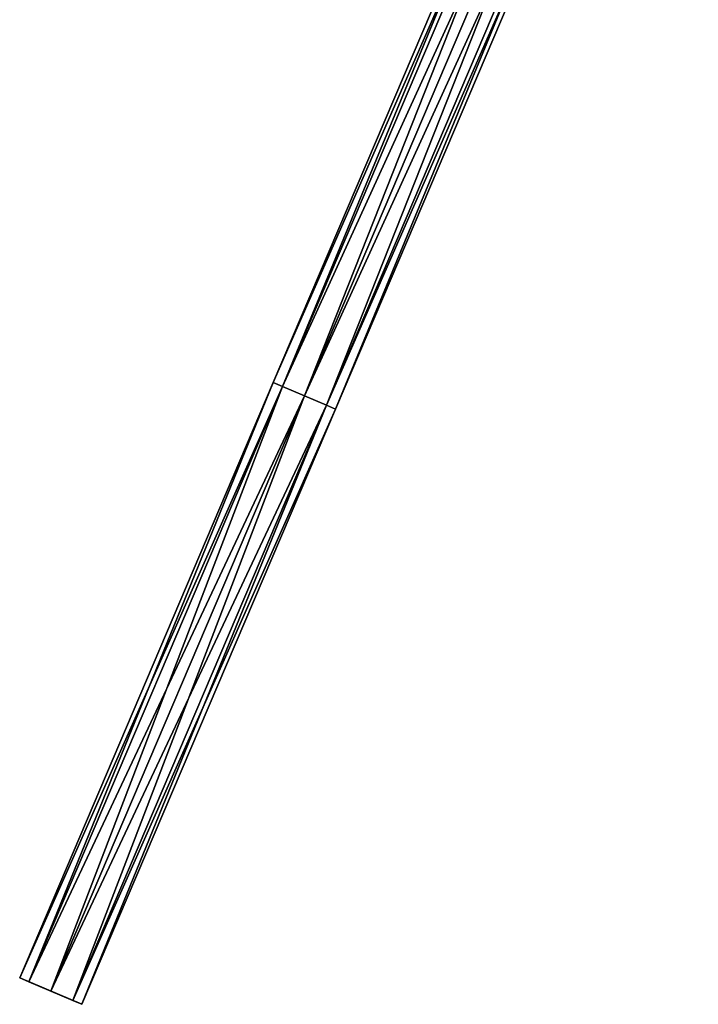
# Model space of a CAD drawing. Header units: millimetres. Extents: x -28.2 to 28.2, y -16.2 to 42.5.
# Tile 1 of 12: x -28.2 to -13.1, y -5.4 to 16.4. Entities that reach past the tile are written whole.
import ezdxf

# ---------------------------------------------------------------- set-up
doc = ezdxf.new("R2010")
doc.units = ezdxf.units.MM
doc.header["$LTSCALE"] = 65.185185
for name, color, linetype in [('71', 7, 'CONTINUOUS'), ('72', 7, 'CONTINUOUS'), ('73', 7, 'CONTINUOUS'), ('74', 7, 'CONTINUOUS'), ('75', 7, 'CONTINUOUS')]:
    doc.layers.add(name, color=color, linetype=linetype)

msp = doc.modelspace()

# ---------------------------------------------------------------- linework, layer by layer
at = {"layer": '71', "linetype": 'Continuous'}
for points in [[(-26.81, -5.443, -2.5), (-28.19, -4.855, -2.5), (-27.988, -4.941, -3.03), (-26.81, -5.443, -2.5)], [(-27.988, -4.941, -1.97), (-28.19, -4.855, -2.5), (-27.012, -5.357, -1.97), (-27.988, -4.941, -1.97)], [(-27.012, -5.357, -1.97), (-28.19, -4.855, -2.5), (-26.81, -5.443, -2.5), (-27.012, -5.357, -1.97)], [(-27.5, -5.149, -3.25), (-27.012, -5.357, -3.03), (-27.988, -4.941, -3.03), (-27.5, -5.149, -3.25)], [(-27.012, -5.357, -3.03), (-26.81, -5.443, -2.5), (-27.988, -4.941, -3.03), (-27.012, -5.357, -3.03)], [(-27.5, -5.149, -1.75), (-27.988, -4.941, -1.97), (-27.012, -5.357, -1.97), (-27.5, -5.149, -1.75)]]:
    msp.add_3dface(points, dxfattribs=at)
at = {"layer": '72', "linetype": 'Continuous'}
for points in [[(-28.19, -4.855, -2.5), (-27.988, -4.941, -1.97), (-22.569, 8.348, -2.5), (-28.19, -4.855, -2.5)], [(-22.569, 8.348, -2.5), (-27.988, -4.941, -1.97), (-22.367, 8.262, -1.97), (-22.569, 8.348, -2.5)], [(-27.988, -4.941, -1.97), (-27.5, -5.149, -1.75), (-22.367, 8.262, -1.97), (-27.988, -4.941, -1.97)], [(-22.367, 8.262, -1.97), (-27.5, -5.149, -1.75), (-21.879, 8.054, -1.75), (-22.367, 8.262, -1.97)], [(-27.5, -5.149, -1.75), (-27.012, -5.357, -1.97), (-21.879, 8.054, -1.75), (-27.5, -5.149, -1.75)], [(-21.879, 8.054, -1.75), (-27.012, -5.357, -1.97), (-21.391, 7.847, -1.97), (-21.879, 8.054, -1.75)], [(-27.012, -5.357, -1.97), (-26.81, -5.443, -2.5), (-21.391, 7.847, -1.97), (-27.012, -5.357, -1.97)], [(-21.391, 7.847, -1.97), (-26.81, -5.443, -2.5), (-21.189, 7.761, -2.5), (-21.391, 7.847, -1.97)]]:
    msp.add_3dface(points, dxfattribs=at)
at = {"layer": '73', "linetype": 'Continuous'}
for points in [[(-28.19, -4.855, -2.5), (-22.569, 8.348, -2.5), (-22.367, 8.262, -3.03), (-28.19, -4.855, -2.5)], [(-27.988, -4.941, -3.03), (-28.19, -4.855, -2.5), (-22.367, 8.262, -3.03), (-27.988, -4.941, -3.03)], [(-21.879, 8.054, -3.25), (-27.988, -4.941, -3.03), (-22.367, 8.262, -3.03), (-21.879, 8.054, -3.25)], [(-27.5, -5.149, -3.25), (-27.988, -4.941, -3.03), (-21.879, 8.054, -3.25), (-27.5, -5.149, -3.25)], [(-21.391, 7.847, -3.03), (-27.5, -5.149, -3.25), (-21.879, 8.054, -3.25), (-21.391, 7.847, -3.03)], [(-27.012, -5.357, -3.03), (-27.5, -5.149, -3.25), (-21.391, 7.847, -3.03), (-27.012, -5.357, -3.03)], [(-21.189, 7.761, -2.5), (-27.012, -5.357, -3.03), (-21.391, 7.847, -3.03), (-21.189, 7.761, -2.5)], [(-26.81, -5.443, -2.5), (-27.012, -5.357, -3.03), (-21.189, 7.761, -2.5), (-26.81, -5.443, -2.5)]]:
    msp.add_3dface(points, dxfattribs=at)
at = {"layer": '74', "linetype": 'Continuous'}
for points in [[(-22.569, 8.348, -2.5), (-22.367, 8.262, -1.97), (-14.525, 27.243, -2.5), (-22.569, 8.348, -2.5)], [(-14.525, 27.243, -2.5), (-22.367, 8.262, -1.97), (-14.323, 27.157, -1.97), (-14.525, 27.243, -2.5)], [(-22.367, 8.262, -1.97), (-21.879, 8.054, -1.75), (-14.323, 27.157, -1.97), (-22.367, 8.262, -1.97)], [(-14.323, 27.157, -1.97), (-21.879, 8.054, -1.75), (-13.835, 26.949, -1.75), (-14.323, 27.157, -1.97)], [(-21.879, 8.054, -1.75), (-21.391, 7.847, -1.97), (-13.835, 26.949, -1.75), (-21.879, 8.054, -1.75)], [(-13.835, 26.949, -1.75), (-21.391, 7.847, -1.97), (-13.347, 26.741, -1.97), (-13.835, 26.949, -1.75)], [(-21.391, 7.847, -1.97), (-21.189, 7.761, -2.5), (-13.347, 26.741, -1.97), (-21.391, 7.847, -1.97)], [(-13.347, 26.741, -1.97), (-21.189, 7.761, -2.5), (-13.145, 26.655, -2.5), (-13.347, 26.741, -1.97)]]:
    msp.add_3dface(points, dxfattribs=at)
at = {"layer": '75', "linetype": 'Continuous'}
for points in [[(-22.569, 8.348, -2.5), (-14.525, 27.243, -2.5), (-14.323, 27.157, -3.03), (-22.569, 8.348, -2.5)], [(-22.367, 8.262, -3.03), (-22.569, 8.348, -2.5), (-14.323, 27.157, -3.03), (-22.367, 8.262, -3.03)], [(-13.835, 26.949, -3.25), (-22.367, 8.262, -3.03), (-14.323, 27.157, -3.03), (-13.835, 26.949, -3.25)], [(-21.879, 8.054, -3.25), (-22.367, 8.262, -3.03), (-13.835, 26.949, -3.25), (-21.879, 8.054, -3.25)], [(-13.347, 26.741, -3.03), (-21.879, 8.054, -3.25), (-13.835, 26.949, -3.25), (-13.347, 26.741, -3.03)], [(-21.391, 7.847, -3.03), (-21.879, 8.054, -3.25), (-13.347, 26.741, -3.03), (-21.391, 7.847, -3.03)], [(-13.145, 26.655, -2.5), (-21.391, 7.847, -3.03), (-13.347, 26.741, -3.03), (-13.145, 26.655, -2.5)], [(-21.189, 7.761, -2.5), (-21.391, 7.847, -3.03), (-13.145, 26.655, -2.5), (-21.189, 7.761, -2.5)]]:
    msp.add_3dface(points, dxfattribs=at)

doc.saveas('drawing.dxf')
